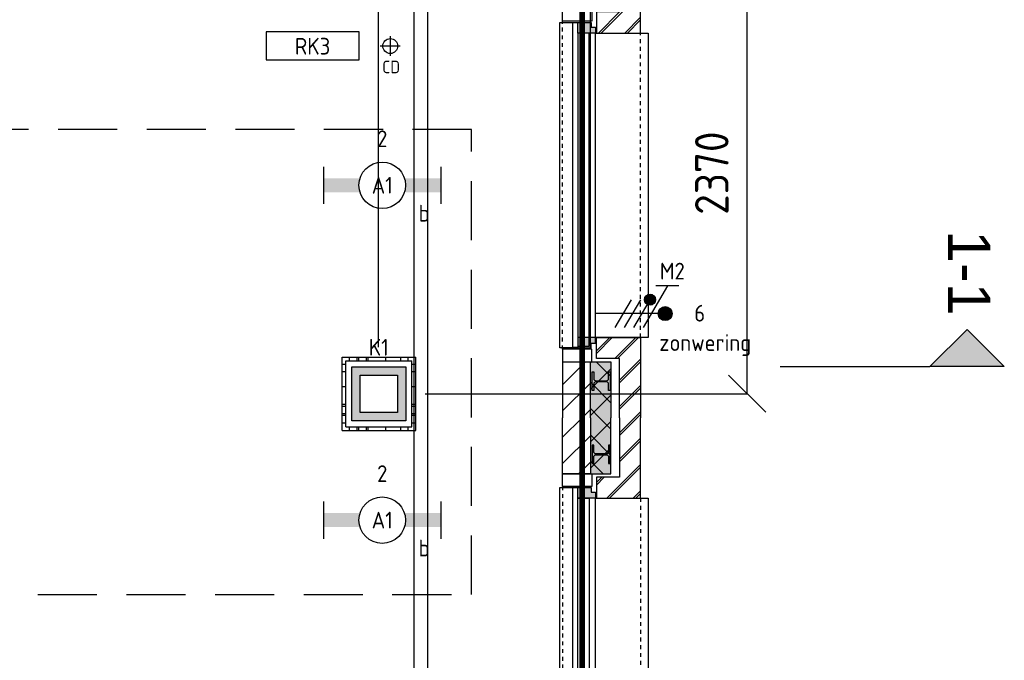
# Model space of a CAD drawing. Header units: millimetres. Extents: x -38032 to 104346, y -31182 to 78566.
# Tile 203 of 213: x 96137 to 101430, y 32095 to 35539. Entities that reach past the tile are written whole.
import ezdxf
from ezdxf.enums import TextEntityAlignment as Align

# ---------------------------------------------------------------- set-up
doc = ezdxf.new("R2010")
doc.units = ezdxf.units.MM
doc.header["$LTSCALE"] = 100
doc.set_wipeout_variables(frame=1)
doc.header["$PDMODE"] = 1
for name, pattern in [('HIDDEN', [9.525, 6.35, -3.175]), ('HIDDEN2', [4.7625, 3.175, -1.5875]), ('STYLE_01', [0.41664, 0.20828, -0.20836]), ('STYLE_11', [5, 3.888855, -0.416718, 0.277786, -0.416641])]:
    doc.linetypes.add(name, pattern=pattern)
for name, color, linetype in [('AB$1A---_ATTRIB050', 8, 'Continuous'), ('AL$1A---_ALGEMEEN', 8, 'Continuous'), ('AL------_MAATV', 200, 'Continuous'), ('AL------_MAATVOERING', 2, 'Continuous'), ('AL------_SPARING', 2, 'Continuous'), ('AM$1A---_ARCERING', 8, 'Continuous'), ('BOUWKUNDIG', 8, 'Continuous'), ('brandscheiding', 5, 'HIDDEN'), ('EL6222--', 3, 'Continuous'), ('EL6311--', 3, 'Continuous'), ('EL6322--', 3, 'Continuous'), ('LICHT_TEXT018', 1, 'Continuous'), ('versterkte strook', 7, 'Continuous'), ('Vloerdoos', 3, 'Continuous'), ('Vloerdoos (OUD)', 3, 'Continuous'), ('Zonwering', 3, 'Continuous')]:
    doc.layers.add(name, color=color, linetype=linetype)
doc.layers.add('stramien', color=1, linetype='Continuous', lineweight=9)
doc.layers.get('Vloerdoos').off()
doc.styles.add('Arial', font='ARIAL.TTF')
doc.styles.add('BURO-018', font='iso.shx', dxfattribs={"height": 90})
doc.styles.get("Standard").update_dxf_attribs({"font": 'iso.shx'})
doc.dimstyles.new('STABICAD', dxfattribs={"dimscale": 100, "dimtxt": 1.8, "dimasz": 2, "dimexe": 0, "dimexo": 2.5, "dimgap": 1.5, "dimtad": 0, "dimdec": 0, "dimrnd": 10, "dimzin": 0, "dimdsep": 46, "dimtxsty": 'Standard', "dimblk1": 'OBLIQUE', "dimblk2": 'OBLIQUE', "dimsah": 1, "dimcen": -3, "dimadec": 0, "dimazin": 0, "dimtfac": 1, "dimtdec": 0, "dimtofl": 0, "dimtmove": 2, "dimatfit": 3, "dimfxl": 0, "dimtvp": 1.055556, "dimtolj": 1, "dimtzin": 0, "dimarcsym": 0})
pattern_1 = [(135, (0, 0), (70.7107, 70.7107), []), (45, (299.34, -299.34), (70.7107, -70.7107), [])]
pattern_2 = [(45, (0, 0), (70.7107, -70.7107), []), (45, (7.07, -7.07), (70.7107, -70.7107), [])]
pattern_3 = [(45, (0, 0), (70.7107, -70.7107), [])]

# ---------------------------------------------------------------- blocks, each defined once
blk = doc.blocks.new('VLOERDOOS')
at = {"layer": 'Vloerdoos (OUD)'}
for p, q in [((0, 395), (395, 395)), ((0, 395), (0, 0)), ((20, 375), (20, 20)), ((20, 375), (375, 375)), ((40, 375), (40, 395)), ((80, 375), (80, 395)), ((90, 375), (90, 395)), ((130, 375), (130, 395)), ((140, 375), (140, 395)), ((235, 375), (235, 395)), ((315, 375), (315, 395)), ((355, 375), (355, 395)), ((375, 375), (375, 20)), ((395, 395), (395, 0)), ((0, 355), (20, 355)), ((375, 355), (395, 355)), ((0, 315), (20, 315)), ((0, 305), (20, 305)), ((0, 265), (20, 265)), ((375, 315), (395, 315)), ((375, 305), (395, 305)), ((375, 265), (395, 265)), ((0, 255), (20, 255)), ((375, 255), (395, 255)), ((0, 160), (20, 160)), ((375, 160), (395, 160)), ((0, 80), (20, 80)), ((375, 80), (395, 80)), ((0, 40), (20, 40)), ((0, 0), (395, 0)), ((20, 20), (375, 20)), ((40, 0), (40, 20)), ((80, 0), (80, 20)), ((90, 0), (90, 20)), ((130, 0), (130, 20)), ((140, 0), (140, 20)), ((235, 0), (235, 20)), ((315, 0), (315, 20)), ((355, 0), (355, 20)), ((375, 40), (395, 40))]:
    blk.add_line(p, q, dxfattribs=at)
blk = doc.blocks.new('_Oblique')
at = {"color": 0, "linetype": 'ByBlock', "lineweight": -2}
blk.add_line((-0.5, -0.5), (0.5, 0.5), dxfattribs=at)
blk = doc.blocks.new('*D202')
at = {"layer": 'AL------_MAATVOERING', "color": 0, "lineweight": -2}
for p, q in [((98950, 35900), (100047.4, 35900)), ((100047.4, 33528.4), (100047.4, 35900)), ((98316.6, 33528.4), (100047.4, 33528.4))]:
    blk.add_line(p, q, dxfattribs=at)
at = {"layer": 'Defpoints', "color": 0}
for p in [(98700, 35900), (100047.4, 35900), (98066.6, 33528.4)]:
    blk.add_point(p, dxfattribs=at)
at = {"layer": 'AL------_MAATVOERING', "color": 0, "lineweight": -2, "xscale": 200, "yscale": 200, "zscale": 200}
for p, rotation in [((100047.4, 35900), 90), ((100047.4, 33528.4), 270)]:
    blk.add_blockref('_Oblique', p, dxfattribs=dict(at, rotation=rotation))
at = {"layer": 'AL------_MAATVOERING', "color": 0, "insert": (99857.4, 34714.2), "char_height": 180, "attachment_point": 5, "rotation": 90}
blk.add_mtext('\\A1;2370', dxfattribs=at)
blk = doc.blocks.new('*D231')
at = {"layer": 'AL------_MAATVOERING', "color": 0, "lineweight": -2}
for p, q in [((98066.6, 33778.4), (98066.6, 47213.8)), ((98066.6, 47213.8), (99205, 47213.8)), ((99205, 33778.4), (99205, 47213.8))]:
    blk.add_line(p, q, dxfattribs=at)
at = {"layer": 'Defpoints', "color": 0}
for p in [(99205, 47213.8), (98066.6, 33528.4), (99205, 33528.4)]:
    blk.add_point(p, dxfattribs=at)
at = {"layer": 'AL------_MAATVOERING', "color": 0, "lineweight": -2, "xscale": 200, "yscale": 200, "zscale": 200, "rotation": 180}
blk.add_blockref('_Oblique', (98066.6, 47213.8), dxfattribs=at)
at = {"layer": 'AL------_MAATVOERING', "color": 0, "lineweight": -2, "xscale": 200, "yscale": 200, "zscale": 200}
blk.add_blockref('_Oblique', (99205, 47213.8), dxfattribs=at)
at = {"layer": 'AL------_MAATVOERING', "color": 0, "insert": (98635.8, 47403.8), "char_height": 180, "attachment_point": 5}
blk.add_mtext('\\A1;1140', dxfattribs=at)
blk = doc.blocks.new('1115B6630')
at = {"color": 0}
for p, q in [((-6.3, 2), (-6.3, -2)), ((6.3, 2), (6.3, -2))]:
    blk.add_line(p, q, dxfattribs=at)
at = {"color": 0, "linetype": 'Continuous'}
blk.add_circle((0, 0), 2.5, dxfattribs=at)
at = {"color": 0}
for points in [[(-2.5, 0.75), (-6.3, 0.75), (-2.5, -0.75), (-6.3, -0.75)], [(2.5, 0.75), (6.3, 0.75), (2.5, -0.75), (6.3, -0.75)]]:
    blk.add_solid(points, dxfattribs=at)
at = {"color": 0, "linetype": 'Continuous', "style": 'BURO-018'}
for tag, p in [('E_GKAST', (0, 8)), ('E_GROEP', (0, 5)), ('E_SGROEP', (4.5, 5)), ('E_ARMCODE', (0, 0)), ('E_SLET', (4.5, -3))]:
    blk.add_attdef(tag, text='', height=1.8, dxfattribs=at).set_placement(p, align=Align.MIDDLE)
blk = doc.blocks.new('E00414')
at = {"color": 0, "linetype": 'Continuous'}
for p, q in [((-2.9, -2.9), (-2.9, 2.9)), ((-2.9, 2.9), (2.9, 2.9)), ((2.9, 2.9), (2.9, -2.9)), ((-2, 2), (2, 2)), ((-2, -2), (-2, 2)), ((2, 2), (2, -2)), ((2, -2), (-2, -2)), ((2.9, -2.9), (-2.9, -2.9))]:
    blk.add_line(p, q, dxfattribs=at)
at = {"color": 0}
for points in [[(-2.9, 2.9), (2.9, 2.9), (-2, 2), (2, 2)], [(-2, -2), (-2.9, -2.9), (-2, 2), (-2.9, 2.9)], [(2, 2), (2.9, 2.9), (2, -2), (2.9, -2.9)], [(2, -2), (2.9, -2.9), (-2, -2), (-2.9, -2.9)]]:
    blk.add_solid(points, dxfattribs=at)
at = {"color": 0, "linetype": 'Continuous', "style": 'BURO-018'}
for tag, p in [('E_GKAST', (0, 8)), ('E_GROEP', (0, 5)), ('E_SGROEP', (4.5, 5))]:
    blk.add_attdef(tag, text='', height=1.8, dxfattribs=at).set_placement(p, align=Align.MIDDLE)
at = {"color": 0, "linetype": 'Continuous', "style": 'BURO-018', "flags": 1}
for tag, p in [('E_VERMCODE', (13, 5)), ('E_MATCODE', (0, 0))]:
    blk.add_attdef(tag, text='', height=1.8, dxfattribs=at).set_placement(p, align=Align.MIDDLE)
blk = doc.blocks.new('Centraaldoos')
at = {"color": 1, "linetype": 'Continuous'}
for p, q in [((0, -2), (0, 2)), ((-2, 0), (2, 0))]:
    blk.add_line(p, q, dxfattribs=at)
at = {"color": 0, "linetype": 'Continuous'}
blk.add_circle((0, 0), 1.5, dxfattribs=at)
at = {"color": 0, "linetype": 'Continuous', "style": 'BURO-018'}
blk.add_attdef('AL_POSNR', text='', height=1.8, dxfattribs=at).set_placement((0, 3), align=Align.CENTER)
at = {"color": 0, "linetype": 'Continuous', "style": 'BURO-018', "flags": 1}
blk.add_attdef('AL_OMS', (0, 0), '', height=1.8, dxfattribs=at)
at = {"layer": 'AL------_MAATV', "style": 'BURO-018'}
blk.add_text('CD', height=2.531, rotation=180, dxfattribs=at).set_placement((1.61, 5.48))
blk = doc.blocks.new('E00113')
at = {"color": 0, "linetype": 'Continuous'}
for p, q in [((-5, 4), (-5, 1)), ((5, 4), (-5, 4)), ((5, 1), (5, 4)), ((-5, 1), (5, 1))]:
    blk.add_line(p, q, dxfattribs=at)
at = {"color": 0, "linetype": 'Continuous', "style": 'BURO-018'}
for tag, p in [('E_TEXT1', (0, 6)), ('E_TEXT2', (0, 2.5))]:
    blk.add_attdef(tag, text='', height=1.8, dxfattribs=at).set_placement(p, align=Align.MIDDLE)
at = {"color": 0, "linetype": 'Continuous', "style": 'BURO-018', "flags": 1}
blk.add_attdef('E_MATCODE', text='', height=1.8, dxfattribs=at).set_placement((0, 0), align=Align.MIDDLE)
blk = doc.blocks.new('zijdetail kozijn 2kops')
at = {"color": 0}
blk.add_wipeout([(-63, 420), (-130, 420), (-130, 262), (-63, 262)], dxfattribs=at).dxf.layer = 'AL$1A---_ALGEMEEN'
at = {"layer": 'AM$1A---_ARCERING', "linetype": 'Continuous', "lineweight": 0}
blk.add_hatch(color=256, dxfattribs=at).paths.add_polyline_path([(-54.2, 338), (-54.2, 366), (-56, 366), (-56, 266), (-31, 266), (-31, 243), (0, 243), (0, 338), (-22, 338)])
at = {"layer": 'AL$1A---_ALGEMEEN', "color": 0}
for points in [[(-63, 420), (-130, 420), (-130, 262), (-63, 262)], [(-54.2, 338), (-54.2, 366), (-56, 366), (-56, 266), (-31, 266), (-31, 243), (0, 243), (0, 338), (-22, 338)]]:
    blk.add_lwpolyline(points, close=True, dxfattribs=at)
blk = doc.blocks.new('HEA 100')
at = {"layer": 'AM$1A---_ARCERING', "linetype": 'Continuous', "lineweight": 0}
h = blk.add_hatch(color=256, dxfattribs=at)
edge = h.paths.add_edge_path()
edge.add_arc((14.5, -28), 12, 180, 270)
edge.add_line((14.5, -40), (50, -40))
edge.add_line((50, -40), (50, -48))
edge.add_line((50, -48), (-50, -48))
edge.add_line((-50, -48), (-50, -40))
edge.add_line((-50, -40), (-14.5, -40))
edge.add_arc((-14.5, -28), 12, 270, 360)
edge.add_line((-2.5, -28), (-2.5, 28))
edge.add_arc((-14.5, 28), 12, 0, 90)
edge.add_line((-14.5, 40), (-50, 40))
edge.add_line((-50, 40), (-50, 48))
edge.add_line((-50, 48), (50, 48))
edge.add_line((50, 48), (50, 40))
edge.add_line((50, 40), (14.5, 40))
edge.add_arc((14.5, 28), 12, 90, 180)
edge.add_line((2.5, 28), (2.5, -28))
at = {"layer": 'AL$1A---_ALGEMEEN', "color": 0, "flags": 128}
blk.add_lwpolyline([(2.5, -28, 0.414214), (14.5, -40), (50, -40), (50, -48), (-50, -48), (-50, -40), (-14.5, -40, 0.414214), (-2.5, -28), (-2.5, 28, 0.414214), (-14.5, 40), (-50, 40), (-50, 48), (50, 48), (50, 40), (14.5, 40, 0.414214), (2.5, 28)], format="xyb", close=True, dxfattribs=at)
blk = doc.blocks.new('31x_alu-2e-mk106a1-p')
at = {"layer": 'AM$1A---_ARCERING', "linetype": 'Continuous', "lineweight": 0}
for points in [[(-270, 1767), (-160, 1767), (-160, 2068.5), (-270, 2068.5)], [(-270, -130), (-160, -130), (-160, -431.5), (-270, -431.5)]]:
    blk.add_hatch(color=256, dxfattribs=at).paths.add_polyline_path(points)
at = {"layer": 'AM$1A---_ARCERING', "linetype": 'Continuous', "lineweight": 5}
h = blk.add_hatch(dxfattribs=at)
h.set_pattern_fill('ISOLATIE', color=256, style=0, pattern_type=2)
h.set_pattern_definition(pattern_1)
h.paths.add_polyline_path([(-270, 1767), (-160, 1767), (-160, 2068.5), (-270, 2068.5)])
h = blk.add_hatch(dxfattribs=at)
h.set_pattern_fill('ISOLATIE', color=256, style=0, pattern_type=2)
h.set_pattern_definition(pattern_1)
h.paths.add_polyline_path([(-270, -130), (-160, -130), (-160, -431.5), (-270, -431.5)])
at = {"layer": 'AL$1A---_ALGEMEEN', "color": 0}
for p, q in [((-270, 2068.5), (-270, 1767)), ((-270, -431.5), (-270, -130))]:
    blk.add_line(p, q, dxfattribs=at)
at = {"layer": 'AL$1A---_ALGEMEEN', "color": 0, "linetype": 'STYLE_01'}
blk.add_line((0, 1637), (0, 0), dxfattribs=at)
at = {"layer": 'AL$1A---_ALGEMEEN', "color": 0, "flags": 128}
for points in [[(-270, 1767), (-160, 1767), (-160, 2068.5)], [(-270, -130), (-160, -130), (-160, -431.5)]]:
    blk.add_lwpolyline(points, dxfattribs=at)
at = {"color": 0}
blk.add_wipeout([(-276, 1637), (-276, 0), (-338, 0), (-338, 1637)], dxfattribs=at).dxf.layer = 'AL$1A---_ALGEMEEN'
at = {"layer": 'AL$1A---_ALGEMEEN', "color": 0}
blk.add_lwpolyline([(-276, 1637), (-276, 0), (-338, 0), (-338, 1637)], close=True, dxfattribs=at)
at = {"layer": 'AL$1A---_ALGEMEEN', "color": 0, "xscale": -1, "rotation": 90}
blk.add_blockref('zijdetail kozijn 2kops', (0, 1637), dxfattribs=at)
at = {"layer": 'AL$1A---_ALGEMEEN', "color": 0, "linetype": 'STYLE_01'}
blk.add_line((-420, 1700), (-420, -63), dxfattribs=at)
at = {"layer": 'AL$1A---_ALGEMEEN', "color": 0}
for points in [[(-435, 1693), (-366, 1693), (-366, -56), (-435, -56)], [(-243, 1637), (40, 1637), (40, 0), (-243, 0)]]:
    blk.add_lwpolyline(points, close=True, dxfattribs=at)
at = {"color": 0}
for points in [[(-238, 1750), (-238, 1637), (0, 1637), (0, 2068.5), (-113, 2068.5), (-113, 1750)], [(-238, -113), (-238, 0), (0, 0), (0, -431.5), (-113, -431.5), (-113, -113)]]:
    blk.add_wipeout(points, dxfattribs=at).dxf.layer = 'AL$1A---_ALGEMEEN'
at = {"layer": 'AM$1A---_ARCERING', "linetype": 'Continuous', "lineweight": 5}
h = blk.add_hatch(dxfattribs=at)
h.set_pattern_fill('BAKSTEEN', color=256, style=0, pattern_type=2)
h.set_pattern_definition(pattern_2)
h.paths.add_polyline_path([(-238, 1750), (-238, 1637), (0, 1637), (0, 2068.5), (-113, 2068.5), (-113, 1750)])
h = blk.add_hatch(dxfattribs=at)
h.set_pattern_fill('BAKSTEEN', color=256, style=0, pattern_type=2)
h.set_pattern_definition(pattern_2)
h.paths.add_polyline_path([(-238, -113), (-238, 0), (0, 0), (0, -431.5), (-113, -431.5), (-113, -113)])
at = {"layer": 'AL$1A---_ALGEMEEN', "color": 0, "flags": 128}
for points in [[(-238, 1750), (-238, 1637), (0, 1637), (0, 2068.5)], [(-113, 2068.5), (-113, 1750), (-238, 1750)], [(-238, -113), (-238, 0), (0, 0), (0, -431.5)], [(-113, -431.5), (-113, -113), (-238, -113)]]:
    blk.add_lwpolyline(points, dxfattribs=at)
at = {"layer": 'AL$1A---_ALGEMEEN', "color": 0, "xscale": -1, "rotation": 90}
blk.add_blockref('HEA 100', (-212, 1872), dxfattribs=at)
at = {"layer": 'AL$1A---_ALGEMEEN', "color": 0, "rotation": 90}
blk.add_blockref('HEA 100', (-212, -235), dxfattribs=at)
at = {"color": 0}
for points in [[(-420, 2068.5), (-270, 2068.5), (-270, 2003.6), (-270, 1767), (-420, 1767), (-420, 1969.8)], [(-420, -431.5), (-270, -431.5), (-270, -366.6), (-270, -130), (-420, -130), (-420, -332.8)]]:
    blk.add_wipeout(points, dxfattribs=at).dxf.layer = 'AL$1A---_ALGEMEEN'
at = {"layer": 'AM$1A---_ARCERING', "linetype": 'Continuous', "lineweight": 5}
h = blk.add_hatch(dxfattribs=at)
h.set_pattern_fill('KALKZANDSTEEN', color=256, style=0, pattern_type=2)
h.set_pattern_definition(pattern_3)
h.paths.add_polyline_path([(-420, 2068.5), (-270, 2068.5), (-270, 2003.6), (-270, 1767), (-420, 1767), (-420, 1969.8)])
h = blk.add_hatch(dxfattribs=at)
h.set_pattern_fill('KALKZANDSTEEN', color=256, style=0, pattern_type=2)
h.set_pattern_definition(pattern_3)
h.paths.add_polyline_path([(-420, -431.5), (-270, -431.5), (-270, -366.6), (-270, -130), (-420, -130), (-420, -332.8)])
at = {"layer": 'AL$1A---_ALGEMEEN', "color": 0, "flags": 128}
for points in [[(-270, 2068.5), (-270, 2003.6), (-270, 1767), (-420, 1767), (-420, 1969.8), (-420, 2068.5)], [(-270, -431.5), (-270, -366.6), (-270, -130), (-420, -130), (-420, -332.8), (-420, -431.5)]]:
    blk.add_lwpolyline(points, dxfattribs=at)
at = {"layer": 'AL$1A---_ALGEMEEN', "color": 0, "rotation": 90}
blk.add_blockref('zijdetail kozijn 2kops', (0, 0), dxfattribs=at)
blk = doc.blocks.new('31x_alu-2e-mk106a3-p')
at = {"layer": 'AM$1A---_ARCERING', "linetype": 'Continuous', "lineweight": 0}
blk.add_hatch(color=256, dxfattribs=at).paths.add_polyline_path([(-270, -130), (-160, -130), (-160, -431.5), (-270, -431.5)])
at = {"layer": 'AM$1A---_ARCERING', "linetype": 'Continuous', "lineweight": 5}
h = blk.add_hatch(dxfattribs=at)
h.set_pattern_fill('ISOLATIE', color=256, style=0, pattern_type=2)
h.set_pattern_definition(pattern_1)
h.paths.add_polyline_path([(-270, -130), (-160, -130), (-160, -431.5), (-270, -431.5)])
at = {"layer": 'AL$1A---_ALGEMEEN', "color": 0, "linetype": 'STYLE_01'}
blk.add_line((0, 0), (0, 1637), dxfattribs=at)
at = {"layer": 'AL$1A---_ALGEMEEN', "color": 0}
blk.add_line((-270, -431.5), (-270, -130), dxfattribs=at)
at = {"layer": 'AL$1A---_ALGEMEEN', "color": 0, "flags": 128}
blk.add_lwpolyline([(-270, -130), (-160, -130), (-160, -431.5)], dxfattribs=at)
at = {"color": 0}
blk.add_wipeout([(-276, -46), (-276, 1637), (-338, 1637), (-338, -46)], dxfattribs=at).dxf.layer = 'AL$1A---_ALGEMEEN'
at = {"layer": 'AL$1A---_ALGEMEEN', "color": 0}
blk.add_lwpolyline([(-276, -46), (-276, 1637), (-338, 1637), (-338, -46)], close=True, dxfattribs=at)
at = {"layer": 'AL$1A---_ALGEMEEN', "color": 0, "xscale": -1, "rotation": 90}
blk.add_blockref('zijdetail kozijn 2kops', (0, 1637), dxfattribs=at)
at = {"layer": 'AM$1A---_ARCERING', "linetype": 'Continuous', "lineweight": 0}
blk.add_hatch(color=256, dxfattribs=at).paths.add_polyline_path([(-270, 1767), (-160, 1767), (-160, 2068.5), (-270, 2068.5)])
at = {"layer": 'AM$1A---_ARCERING', "linetype": 'Continuous', "lineweight": 5}
h = blk.add_hatch(dxfattribs=at)
h.set_pattern_fill('ISOLATIE', color=256, style=0, pattern_type=2)
h.set_pattern_definition(pattern_1)
h.paths.add_polyline_path([(-270, 1767), (-160, 1767), (-160, 2068.5), (-270, 2068.5)])
at = {"layer": 'AL$1A---_ALGEMEEN', "color": 0}
blk.add_line((-270, 2068.5), (-270, 1767), dxfattribs=at)
at = {"layer": 'AL$1A---_ALGEMEEN', "color": 0, "linetype": 'STYLE_01'}
blk.add_line((-420, -63), (-420, 1700), dxfattribs=at)
at = {"layer": 'AL$1A---_ALGEMEEN', "color": 0, "flags": 128}
blk.add_lwpolyline([(-270, 1767), (-160, 1767), (-160, 2068.5)], dxfattribs=at)
at = {"layer": 'AL$1A---_ALGEMEEN', "color": 0}
for points in [[(-435, 1693), (-366, 1693), (-366, -56), (-435, -56)], [(-243, 1637), (40, 1637), (40, 0), (-243, 0)]]:
    blk.add_lwpolyline(points, close=True, dxfattribs=at)
at = {"color": 0}
for points in [[(-420, 2068.5), (-270, 2068.5), (-270, 2003.6), (-270, 1767), (-420, 1767), (-420, 1969.8)], [(-238, 1750), (-238, 1637), (0, 1637), (0, 2068.5), (-113, 2068.5), (-113, 1750)], [(-238, -113), (-238, 0), (0, 0), (0, -431.5), (-113, -431.5), (-113, -113)]]:
    blk.add_wipeout(points, dxfattribs=at).dxf.layer = 'AL$1A---_ALGEMEEN'
at = {"layer": 'AM$1A---_ARCERING', "linetype": 'Continuous', "lineweight": 5}
h = blk.add_hatch(dxfattribs=at)
h.set_pattern_fill('KALKZANDSTEEN', color=256, style=0, pattern_type=2)
h.set_pattern_definition(pattern_3)
h.paths.add_polyline_path([(-420, 2068.5), (-270, 2068.5), (-270, 2003.6), (-270, 1767), (-420, 1767), (-420, 1969.8)])
h = blk.add_hatch(dxfattribs=at)
h.set_pattern_fill('BAKSTEEN', color=256, style=0, pattern_type=2)
h.set_pattern_definition(pattern_2)
h.paths.add_polyline_path([(-238, 1750), (-238, 1637), (0, 1637), (0, 2068.5), (-113, 2068.5), (-113, 1750)])
h = blk.add_hatch(dxfattribs=at)
h.set_pattern_fill('BAKSTEEN', color=256, style=0, pattern_type=2)
h.set_pattern_definition(pattern_2)
h.paths.add_polyline_path([(-238, -113), (-238, 0), (0, 0), (0, -431.5), (-113, -431.5), (-113, -113)])
at = {"layer": 'AL$1A---_ALGEMEEN', "color": 0, "flags": 128}
for points in [[(-270, 2068.5), (-270, 2003.6), (-270, 1767), (-420, 1767), (-420, 1969.8), (-420, 2068.5)], [(-238, 1750), (-238, 1637), (0, 1637), (0, 2068.5)], [(-113, 2068.5), (-113, 1750), (-238, 1750)], [(-238, -113), (-238, 0), (0, 0), (0, -431.5)], [(-113, -431.5), (-113, -113), (-238, -113)]]:
    blk.add_lwpolyline(points, dxfattribs=at)
at = {"layer": 'AL$1A---_ALGEMEEN', "color": 0, "rotation": 90}
blk.add_blockref('HEA 100', (-212, -235), dxfattribs=at)
at = {"color": 0}
blk.add_wipeout([(-420, -431.5), (-270, -431.5), (-270, -366.6), (-270, -130), (-420, -130), (-420, -332.8)], dxfattribs=at).dxf.layer = 'AL$1A---_ALGEMEEN'
at = {"layer": 'AM$1A---_ARCERING', "linetype": 'Continuous', "lineweight": 5}
h = blk.add_hatch(dxfattribs=at)
h.set_pattern_fill('KALKZANDSTEEN', color=256, style=0, pattern_type=2)
h.set_pattern_definition(pattern_3)
h.paths.add_polyline_path([(-420, -431.5), (-270, -431.5), (-270, -366.6), (-270, -130), (-420, -130), (-420, -332.8)])
at = {"layer": 'AL$1A---_ALGEMEEN', "color": 0, "flags": 128}
blk.add_lwpolyline([(-270, -431.5), (-270, -366.6), (-270, -130), (-420, -130), (-420, -332.8), (-420, -431.5)], dxfattribs=at)
at = {"layer": 'AL$1A---_ALGEMEEN', "color": 0, "rotation": 90}
blk.add_blockref('zijdetail kozijn 2kops', (0, 0), dxfattribs=at)
blk = doc.blocks.new('drsnd pijl')
at = {"layer": 'AM$1A---_ARCERING', "linetype": 'Continuous', "lineweight": 0}
blk.add_hatch(color=256, dxfattribs=at).paths.add_polyline_path([(1005, 442.5), (200, 442.5), (0, 242.5), (-200, 442.5), (200, 442.5)])
at = {"layer": 'AL$1A---_ALGEMEEN', "color": 0}
blk.add_lwpolyline([(1005, 442.5), (200, 442.5), (0, 242.5), (-200, 442.5), (200, 442.5)], dxfattribs=at)
at = {"layer": 'AL$1A---_ALGEMEEN', "color": 0, "style": 'Arial'}
blk.add_attdef('peil', text='', height=227.3, rotation=90, dxfattribs=at).set_placement((170, -290.5), align=Align.BOTTOM_LEFT)
at = {"layer": 'AL$1A---_ALGEMEEN', "color": 0, "flags": 1}
blk.add_attdef('onderdeel', (-200, -699.6), '', height=227.3, dxfattribs=at)
blk = doc.blocks.new('200254 W 212 3 04-12-2007')
at = {"layer": 'AL$1A---_ALGEMEEN'}
blk.add_lwpolyline([(62057, 5882.4), (53877, 5882.4), (53877, 7032.4), (42637, 7032.4), (42637, 10587.4), (48588, 10587.4), (48588, 11047.4), (53877, 11047.4), (53877, 20792.4), (62057, 20792.4)], close=True, dxfattribs=at)
ref = blk.add_blockref('drsnd pijl', (65031.7, 9130.4), dxfattribs=dict(at, rotation=180))
ref.add_attrib('peil', '1-1', dxfattribs={"layer": 'AB$1A---_ATTRIB050', "height": 227.29, "rotation": 270, "style": 'Arial'}).set_placement((64861.7, 9420.9), align=Align.BOTTOM_LEFT)
blk.add_blockref('31x_alu-2e-mk106a1-p', (63277, 6343.9), dxfattribs=at)
blk.add_blockref('31x_alu-2e-mk106a3-p', (63277, 8843.9), dxfattribs=at)
at = {"layer": 'stramien', "linetype": 'STYLE_11', "ltscale": 50}
blk.add_line((63006, -41013.6), (63006, 36216.4), dxfattribs=at)
blk = doc.blocks.new('E00080')
at = {"color": 0, "linetype": 'Continuous'}
for p, q in [((-3, 9.98), (-3, 7.48)), ((-3, 8.73), (1.5, 6.13)), ((0, 8.5), (0, 1)), ((1.5, 5.13), (-1.5, 6.87)), ((1.5, 4.13), (-1.5, 5.87)), ((1.5, 3.13), (-1.5, 4.87))]:
    blk.add_line(p, q, dxfattribs=at)
at = {"color": 0, "const_width": 0.75}
blk.add_lwpolyline([(-0.38, 8.5, 1), (0.38, 8.5, 1)], format="xyb", close=True, dxfattribs=at)
at = {"color": 0, "linetype": 'Continuous'}
blk.add_circle((0, 8.5), 0.75, dxfattribs=at)
at = {"color": 0, "linetype": 'Continuous', "style": 'BURO-018'}
for tag, p in [('E_GKAST', (0, 15)), ('E_GROEP', (0, 12)), ('E_SGROEP', (4.5, 12))]:
    blk.add_attdef(tag, text='', height=1.8, dxfattribs=at).set_placement(p, align=Align.MIDDLE)
at = {"color": 0, "linetype": 'Continuous', "style": 'BURO-018', "flags": 1}
for tag, p in [('E_VERMCODE', (13, 12)), ('E_MATCODE', (0, 0))]:
    blk.add_attdef(tag, text='', height=1.8, dxfattribs=at).set_placement(p, align=Align.MIDDLE)
blk = doc.blocks.new('2f + n + Ra')
at = {"layer": 'EL6322--'}
h = blk.add_hatch(color=256, dxfattribs=at)
edge = h.paths.add_edge_path()
edge.add_arc((-75, 293.3), 30, 0, 360)
blk.add_circle((-75, 293.3), 30, dxfattribs=at)
at = {"layer": 'EL6322--', "xscale": 50.00000000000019, "yscale": 50, "zscale": 50, "rotation": 359.9997694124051}
blk.add_blockref('E00080', (0, -50), dxfattribs=at)

msp = doc.modelspace()

# ---------------------------------------------------------------- block references
at = {"layer": 'BOUWKUNDIG'}
msp.add_blockref('200254 W 212 3 04-12-2007', (36198, 24986.5), dxfattribs=at)

# ---------------------------------------------------------------- next in the draw order: linework, layer by layer
at = {"layer": 'brandscheiding', "const_width": 30}
msp.add_lwpolyline([(58113.1, 6498.6), (74727.9, 8358.8), (74842.4, 7939.3), (75357.5, 8015.5), (75452.9, 7653.2), (78524.8, 8015.5), (78524.8, 8358.8), (79135.4, 8435.1), (79097.2, 8759.3), (99160.7, 11178.5), (99160.7, 46529.3), (78677.5, 46529.3)], dxfattribs=at)
at = {"layer": 'LICHT_TEXT018', "linetype": 'HIDDEN2'}
msp.add_lwpolyline([(95282.5, 32448.8), (98566.4, 32448.8), (98566.4, 34948.8), (95282.5, 34948.8)], close=True, dxfattribs=at)
at = {"layer": 'versterkte strook'}
msp.add_line((98330, 49774.8), (98330, 11924.5), dxfattribs=at)

# ---------------------------------------------------------------- next in the draw order: block references
at = {"layer": 'AL------_SPARING', "xscale": 26.66666666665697, "yscale": 26.66666666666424, "zscale": 26.66666666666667, "rotation": 180}
msp.add_blockref('Centraaldoos', (98128.9, 35397.3), dxfattribs=at)
at = {"layer": 'EL6222--'}
ref = msp.add_blockref('E00414', (98067.2, 33528), dxfattribs=dict(at, xscale=50, yscale=50, zscale=50))
ref.add_attrib('E_GROEP', 'K1', dxfattribs={"layer": '0', "color": 1, "linetype": 'Continuous', "height": 90, "style": 'BURO-018'}).set_placement((98067.2, 33778), align=Align.MIDDLE)
at = {"layer": 'EL6311--'}
ref = msp.add_blockref('1115B6630', (98086, 34648.8), dxfattribs=dict(at, xscale=50, yscale=50, zscale=50))
ref.add_attrib('E_ARMCODE', 'A1', dxfattribs={"layer": '0', "color": 1, "linetype": 'Continuous', "height": 90, "style": 'BURO-018'}).set_placement((98086, 34648.8), align=Align.MIDDLE)
ref.add_attrib('E_SLET', 'b', dxfattribs={"layer": '0', "color": 1, "linetype": 'Continuous', "height": 90, "style": 'BURO-018'}).set_placement((98311, 34498.8), align=Align.MIDDLE)
ref.add_attrib('E_GROEP', '2', dxfattribs={"layer": '0', "color": 1, "linetype": 'Continuous', "height": 90, "style": 'BURO-018'}).set_placement((98086, 34898.8), align=Align.MIDDLE)
at = {"layer": 'EL6311--', "rotation": 270}
msp.add_blockref('2f + n + Ra', (99232, 33958.9), dxfattribs=at)
at = {"layer": 'EL6311--'}
ref = msp.add_blockref('1115B6630', (98086, 32848.8), dxfattribs=dict(at, xscale=50, yscale=50, zscale=50))
ref.add_attrib('E_ARMCODE', 'A1', dxfattribs={"layer": '0', "color": 1, "linetype": 'Continuous', "height": 90, "style": 'BURO-018'}).set_placement((98086, 32848.8), align=Align.MIDDLE)
ref.add_attrib('E_SLET', 'b', dxfattribs={"layer": '0', "color": 1, "linetype": 'Continuous', "height": 90, "style": 'BURO-018'}).set_placement((98311, 32698.8), align=Align.MIDDLE)
ref.add_attrib('E_GROEP', '2', dxfattribs={"layer": '0', "color": 1, "linetype": 'Continuous', "height": 90, "style": 'BURO-018'}).set_placement((98086, 33098.8), align=Align.MIDDLE)
at = {"layer": 'Vloerdoos', "rotation": 90}
msp.add_blockref('VLOERDOOS', (98265.9, 33330.5), dxfattribs=at)
at = {"layer": 'Zonwering'}
ref = msp.add_blockref('E00113', (97711.5, 35274), dxfattribs=dict(at, xscale=50, yscale=50, zscale=50))
ref.add_attrib('E_TEXT1', 'RK3', dxfattribs={"layer": '0', "color": 1, "linetype": 'Continuous', "height": 90, "style": 'BURO-018'}).set_placement((97711.5, 35396.5), align=Align.MIDDLE)

# ---------------------------------------------------------------- next in the draw order: texts
at = {"layer": 'EL6222--', "color": 1, "style": 'BURO-018'}
for s, p in [('M2', (99578.2, 34142.4)), ('6', (99763.1, 33916.3)), ('zonwering', (99575, 33758.2))]:
    msp.add_text(s, height=90, dxfattribs=at).set_placement(p)

# ---------------------------------------------------------------- next in the draw order: dimensions: what is measured, and where the dimension line sits
at = {"layer": 'AL------_MAATVOERING'}
dim = msp.add_linear_dim(base=(99205, 47213.8), p1=(98066.6, 33528.4), p2=(99205, 33528.4), dimstyle='STABICAD', dxfattribs=at)
dim.commit()
dim.dimension.update_dxf_attribs({"geometry": '*D231', "text_midpoint": (98635.8, 47403.8)})
dim = msp.add_linear_dim(base=(100047.4, 35900), p1=(98066.6, 33528.4), p2=(98700, 35900), angle=90, dimstyle='STABICAD', dxfattribs=at)
dim.commit()
dim.dimension.update_dxf_attribs({"geometry": '*D202', "text_midpoint": (99857.4, 34714.2)})

doc.saveas('drawing.dxf')
